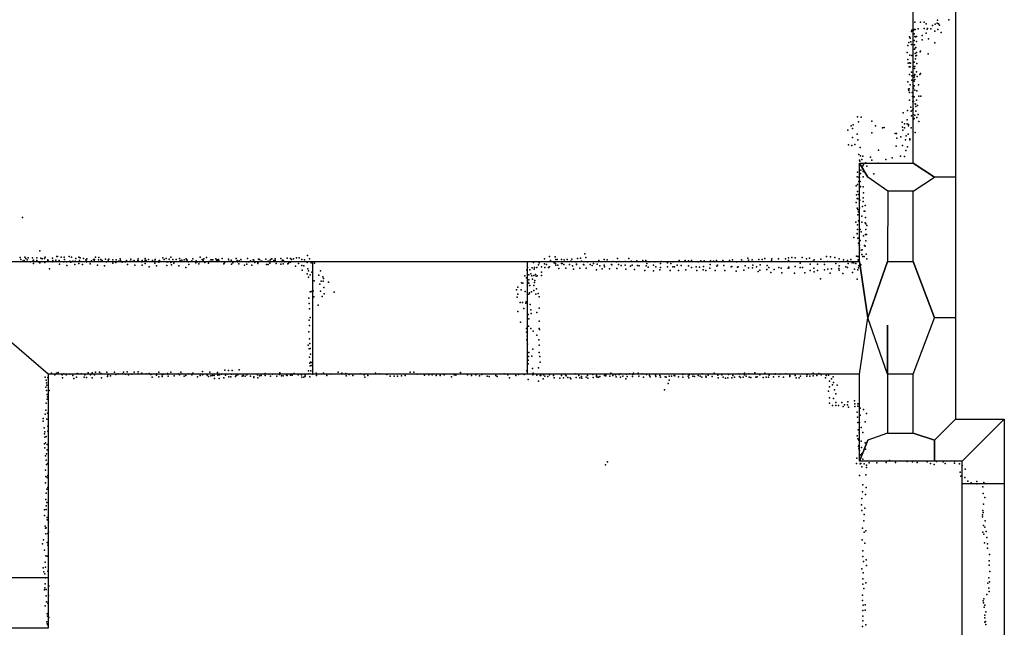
# Model space of a CAD drawing. Extents: x 6875 to 21635, y -14011 to 21863.
# Tile 12 of 16: x 16997 to 21193, y 10540 to 13128. Entities that reach past the tile are written whole.
import ezdxf

# ---------------------------------------------------------------- set-up
doc = ezdxf.new("R2010")
doc.units = 0
for name, color, linetype in [('DOORS', 7, 'continuous'), ('P', 9, 'continuous'), ('ROOMS', 1, 'continuous'), ('WALLS', 3, 'continuous')]:
    doc.layers.add(name, color=color, linetype=linetype)

msp = doc.modelspace()

# ---------------------------------------------------------------- linework, layer by layer
at = {"layer": 'DOORS'}
for points in [[(19159.2, 11617.6), (18245.2, 11617.6), (18245.2, 12097.6), (19159.2, 12097.6), (19159.2, 11617.6)], [(21192.6, 11152.8), (21192.6, 10272.8), (21012.6, 10272.8), (21012.6, 11152.8), (21192.6, 11152.8)]]:
    msp.add_lwpolyline(points, dxfattribs=at)
at = {"layer": 'P'}
for p in [(20812, 13117), (20836, 13117), (20851, 13118), (20860, 13110), (20886, 13103), (20898, 13109), (20906, 13113), (20908, 13126), (20912, 13110), (20916, 13105), (20956, 13128), (20789, 13055), (20792, 13050), (20797, 13078), (20799, 13083), (20805, 13083), (20808, 13086), (20808, 13068), (20811, 13057), (20813, 13086), (20814, 13055), (20818, 13057), (20825, 13089), (20842, 13061), (20851, 13091), (20860, 13071), (20864, 13088), (20865, 13090), (20880, 13089), (20896, 13079), (20910, 13086), (20924, 13073), (20781, 13018), (20786, 13031), (20794, 13034), (20797, 13022), (20809, 13039), (20810, 13021), (20814, 13008), (20815, 13009), (20818, 13035), (20842, 13043), (20869, 13046), (20897, 13029), (20779, 12989), (20790, 12977), (20798, 12976), (20810, 13002), (20813, 12984), (20816, 12974), (20818, 12989), (20819, 12975), (20834, 12991), (20836, 12994), (20868, 12983), (20782, 12958), (20783, 12943), (20787, 12927), (20788, 12944), (20792, 12927), (20793, 12943), (20805, 12929), (20808, 12947), (20812, 12929), (20814, 12961), (20820, 12942), (20789, 12895), (20797, 12905), (20798, 12889), (20808, 12883), (20810, 12920), (20810, 12891), (20812, 12895), (20818, 12906), (20821, 12886), (20833, 12894), (20835, 12899), (20782, 12864), (20792, 12850), (20799, 12871), (20807, 12847), (20808, 12846), (20809, 12866), (20811, 12873), (20827, 12851), (20784, 12832), (20786, 12826), (20787, 12834), (20789, 12818), (20800, 12818), (20802, 12801), (20805, 12836), (20806, 12801), (20808, 12799), (20812, 12828), (20820, 12825), (20829, 12802), (20837, 12802), (20789, 12786), (20803, 12779), (20805, 12780), (20813, 12770), (20814, 12769), (20816, 12759), (20819, 12785), (20823, 12763), (20567, 12714), (20761, 12732), (20780, 12742), (20794, 12755), (20796, 12738), (20797, 12719), (20802, 12743), (20804, 12748), (20804, 12724), (20812, 12722), (20816, 12738), (20825, 12724), (20540, 12676), (20549, 12680), (20571, 12693), (20583, 12713), (20628, 12696), (20644, 12676), (20757, 12691), (20767, 12684), (20778, 12702), (20779, 12684), (20784, 12681), (20785, 12676), (20804, 12710), (20806, 12705), (20808, 12707), (20820, 12712), (20829, 12694), (20526, 12657), (20546, 12665), (20566, 12641), (20628, 12646), (20674, 12667), (20680, 12669), (20728, 12644), (20733, 12643), (20759, 12670), (20760, 12657), (20767, 12667), (20774, 12633), (20783, 12641), (20795, 12668), (20813, 12648), (20528, 12595), (20543, 12592), (20546, 12627), (20555, 12597), (20568, 12616), (20732, 12589), (20735, 12623), (20751, 12629), (20759, 12592), (20771, 12616), (20790, 12621), (20790, 12617), (20572, 12554), (20578, 12584), (20580, 12548), (20590, 12547), (20656, 12573), (20750, 12547), (20773, 12571), (20780, 12586), (20575, 12530), (20577, 12525), (20585, 12532), (20589, 12506), (20592, 12511), (20603, 12518), (20622, 12542), (20628, 12530), (20653, 12517), (20688, 12533), (20715, 12540), (20767, 12546), (20567, 12478), (20580, 12473), (20581, 12487), (20591, 12482), (20592, 12489), (20607, 12504), (20637, 12471), (20561, 12421), (20565, 12459), (20567, 12426), (20572, 12457), (20572, 12439), (20576, 12457), (20578, 12439), (20591, 12459), (20562, 12382), (20567, 12396), (20571, 12383), (20576, 12420), (20577, 12415), (20580, 12418), (20591, 12416), (20592, 12391), (20561, 12349), (20566, 12366), (20566, 12366), (20569, 12365), (20577, 12359), (20591, 12370), (20591, 12354), (20565, 12325), (20568, 12320), (20569, 12297), (20571, 12311), (20571, 12309), (20575, 12326), (20588, 12333), (20595, 12313), (20598, 12313), (20599, 12336), (17008, 12286), (20560, 12266), (20567, 12254), (20571, 12272), (20585, 12291), (20586, 12265), (20599, 12263), (20601, 12285), (20602, 12259), (20565, 12217), (20565, 12216), (20567, 12235), (20579, 12235), (20583, 12224), (20601, 12213), (20603, 12234), (20606, 12213), (20607, 12252), (20552, 12201), (20568, 12197), (20571, 12176), (20573, 12197), (20579, 12188), (20592, 12207), (20602, 12186), (17083, 12143), (19405, 12131), (20574, 12168), (20575, 12137), (20576, 12167), (20576, 12156), (20583, 12146), (20586, 12128), (20587, 12148), (20597, 12166), (20600, 12163), (20604, 12130), (16999, 12115), (17002, 12106), (17010, 12100), (17016, 12103), (17019, 12117), (17023, 12111), (17028, 12105), (17033, 12114), (17043, 12096), (17051, 12114), (17053, 12100), (17055, 12104), (17056, 12090), (17069, 12114), (17069, 12102), (17077, 12097), (17083, 12092), (17086, 12113), (17092, 12109), (17102, 12111), (17104, 12094), (17105, 12117), (17115, 12099), (17117, 12105), (17118, 12101), (17136, 12112), (17136, 12096), (17138, 12103), (17151, 12104), (17155, 12120), (17158, 12119), (17165, 12103), (17166, 12087), (17173, 12116), (17184, 12096), (17186, 12117), (17187, 12106), (17196, 12096), (17208, 12119), (17210, 12099), (17214, 12095), (17218, 12117), (17223, 12100), (17231, 12085), (17233, 12100), (17236, 12111), (17248, 12089), (17249, 12116), (17252, 12102), (17254, 12114), (17264, 12086), (17268, 12111), (17278, 12105), (17281, 12097), (17282, 12100), (17283, 12109), (17297, 12097), (17297, 12088), (17303, 12101), (17311, 12107), (17314, 12099), (17315, 12107), (17320, 12117), (17332, 12105), (17334, 12115), (17342, 12106), (17342, 12098), (17346, 12098), (17348, 12102), (17362, 12108), (17366, 12097), (17374, 12104), (17377, 12108), (17393, 12105), (17393, 12091), (17403, 12096), (17406, 12094), (17408, 12105), (17419, 12100), (17425, 12110), (17426, 12103), (17434, 12095), (17446, 12097), (17452, 12103), (17456, 12086), (17468, 12100), (17470, 12108), (17471, 12098), (17478, 12098), (17484, 12103), (17500, 12103), (17502, 12110), (17503, 12100), (17517, 12096), (17518, 12103), (17531, 12104), (17531, 12090), (17532, 12111), (17532, 12100), (17536, 12102), (17545, 12107), (17562, 12102), (17562, 12101), (17572, 12099), (17573, 12091), (17574, 12107), (17589, 12100), (17590, 12095), (17593, 12102), (17607, 12114), (17612, 12106), (17621, 12111), (17623, 12096), (17628, 12097), (17633, 12108), (17636, 12098), (17640, 12094), (17641, 12116), (17649, 12106), (17654, 12091), (17663, 12107), (17678, 12111), (17680, 12102), (17687, 12104), (17698, 12105), (17706, 12109), (17707, 12105), (17710, 12104), (17716, 12097), (17718, 12085), (17730, 12101), (17734, 12109), (17747, 12093), (17748, 12101), (17754, 12096), (17760, 12088), (17763, 12097), (17766, 12117), (17774, 12107), (17779, 12102), (17781, 12110), (17786, 12094), (17793, 12115), (17801, 12091), (17804, 12098), (17811, 12105), (17816, 12105), (17819, 12105), (17832, 12110), (17835, 12101), (17837, 12105), (17841, 12101), (17844, 12107), (17847, 12099), (17860, 12111), (17867, 12088), (17869, 12093), (17886, 12108), (17888, 12099), (17891, 12098), (17898, 12104), (17899, 12087), (17901, 12098), (17905, 12092), (17919, 12111), (17924, 12103), (17925, 12097), (17930, 12088), (17932, 12101), (17939, 12106), (17942, 12098), (17963, 12097), (17965, 12087), (17967, 12111), (17972, 12096), (17980, 12101), (17992, 12105), (17995, 12104), (17999, 12094), (18012, 12093), (18012, 12090), (18014, 12108), (18019, 12107), (18024, 12100), (18029, 12100), (18045, 12108), (18048, 12085), (18055, 12100), (18056, 12086), (18062, 12099), (18063, 12091), (18065, 12106), (18071, 12110), (18080, 12103), (18085, 12109), (18086, 12102), (18090, 12089), (18109, 12087), (18110, 12111), (18115, 12100), (18117, 12104), (18119, 12088), (18121, 12102), (18126, 12097), (18137, 12113), (18139, 12088), (18142, 12091), (18145, 12095), (18150, 12111), (18150, 12095), (18155, 12106), (18164, 12109), (18176, 12114), (18185, 12089), (18187, 12114), (18199, 12106), (18211, 12105), (18222, 12094), (18223, 12124), (18231, 12109), (18239, 12093), (18253, 12091), (19186, 12094), (19210, 12094), (19211, 12092), (19233, 12109), (19233, 12088), (19241, 12086), (19254, 12119), (19258, 12103), (19274, 12092), (19278, 12118), (19280, 12089), (19281, 12107), (19287, 12107), (19305, 12107), (19306, 12089), (19309, 12090), (19316, 12085), (19317, 12105), (19329, 12106), (19339, 12086), (19346, 12100), (19349, 12108), (19367, 12097), (19369, 12087), (19370, 12085), (19374, 12111), (19386, 12112), (19391, 12100), (19399, 12086), (19409, 12115), (19417, 12096), (19428, 12085), (19442, 12089), (19458, 12087), (19464, 12102), (19488, 12106), (19500, 12105), (19518, 12085), (19526, 12098), (19540, 12097), (19544, 12111), (19548, 12085), (19551, 12098), (19577, 12098), (19593, 12111), (19602, 12100), (19627, 12101), (19652, 12102), (19665, 12102), (19669, 12090), (19679, 12096), (19704, 12096), (19728, 12089), (19730, 12098), (19757, 12093), (19772, 12089), (19782, 12097), (19807, 12102), (19833, 12102), (19847, 12101), (19859, 12103), (19888, 12097), (19900, 12101), (19913, 12101), (19939, 12085), (19940, 12101), (19954, 12099), (19966, 12103), (19993, 12103), (20021, 12103), (20034, 12105), (20052, 12097), (20073, 12105), (20078, 12098), (20100, 12113), (20102, 12104), (20118, 12105), (20146, 12107), (20160, 12106), (20172, 12111), (20201, 12102), (20202, 12109), (20230, 12110), (20260, 12110), (20273, 12114), (20273, 12103), (20287, 12115), (20302, 12114), (20323, 12091), (20331, 12115), (20350, 12110), (20363, 12113), (20365, 12087), (20378, 12099), (20383, 12105), (20396, 12087), (20411, 12108), (20425, 12097), (20426, 12085), (20435, 12120), (20439, 12098), (20452, 12118), (20470, 12115), (20474, 12090), (20489, 12109), (20507, 12105), (20525, 12103), (20527, 12090), (20539, 12106), (20544, 12093), (20551, 12093), (20560, 12090), (20563, 12121), (20569, 12120), (20570, 12105), (20571, 12100), (20573, 12119), (20574, 12118), (20590, 12120), (20595, 12120), (20607, 12109), (17123, 12067), (17198, 12081), (17328, 12083), (17358, 12079), (17487, 12083), (17518, 12083), (17548, 12076), (17580, 12080), (17624, 12081), (17644, 12084), (17675, 12080), (17705, 12073), (17954, 12083), (17986, 12082), (18172, 12078), (18199, 12081), (18200, 12061), (18208, 12080), (18221, 12045), (18225, 12067), (18227, 12058), (18242, 12053), (18279, 12058), (19158, 12061), (19161, 12073), (19171, 12062), (19175, 12046), (19180, 12071), (19189, 12066), (19190, 12073), (19195, 12043), (19200, 12072), (19208, 12084), (19220, 12076), (19220, 12052), (19234, 12072), (19250, 12073), (19255, 12075), (19281, 12083), (19290, 12083), (19294, 12068), (19324, 12069), (19352, 12079), (19356, 12066), (19384, 12069), (19401, 12084), (19410, 12069), (19436, 12081), (19455, 12063), (19469, 12080), (19479, 12067), (19488, 12083), (19489, 12076), (19510, 12067), (19520, 12084), (19542, 12068), (19560, 12081), (19577, 12082), (19579, 12065), (19600, 12078), (19607, 12082), (19617, 12064), (19629, 12081), (19637, 12079), (19660, 12060), (19667, 12080), (19675, 12074), (19697, 12082), (19697, 12058), (19707, 12076), (19724, 12062), (19728, 12073), (19757, 12075), (19769, 12060), (19780, 12075), (19787, 12075), (19798, 12083), (19804, 12060), (19816, 12081), (19835, 12063), (19847, 12079), (19859, 12072), (19879, 12076), (19882, 12060), (19893, 12074), (19909, 12063), (19910, 12077), (19920, 12060), (19938, 12070), (19960, 12060), (19968, 12078), (19970, 12082), (19997, 12081), (20002, 12060), (20028, 12076), (20031, 12077), (20050, 12057), (20055, 12074), (20058, 12076), (20083, 12061), (20088, 12080), (20103, 12071), (20119, 12071), (20121, 12082), (20137, 12075), (20143, 12055), (20151, 12061), (20152, 12084), (20181, 12064), (20182, 12081), (20189, 12072), (20198, 12051), (20212, 12064), (20232, 12072), (20242, 12069), (20245, 12050), (20272, 12070), (20274, 12074), (20275, 12071), (20298, 12049), (20301, 12077), (20323, 12073), (20333, 12072), (20343, 12050), (20365, 12060), (20381, 12070), (20383, 12054), (20396, 12060), (20426, 12062), (20441, 12066), (20450, 12048), (20456, 12067), (20487, 12068), (20489, 12080), (20489, 12061), (20504, 12047), (20517, 12075), (20524, 12073), (20545, 12051), (20554, 12065), (20568, 12063), (20571, 12071), (20572, 12080), (20581, 12084), (18227, 12032), (18234, 12042), (18251, 12016), (18272, 12040), (18275, 12002), (18281, 12014), (18288, 12033), (18290, 12014), (18291, 12025), (18312, 12010), (19135, 12007), (19141, 12006), (19150, 12037), (19156, 12028), (19162, 12010), (19166, 12041), (19166, 12020), (19167, 12006), (19179, 12037), (19182, 12023), (19188, 12039), (19191, 12008), (19192, 12017), (19197, 12036), (19202, 12037), (19221, 12038), (20410, 12024), (20565, 12023), (18234, 11969), (18240, 11971), (18247, 11973), (18279, 11972), (18293, 11987), (18294, 11960), (18337, 11967), (19114, 11978), (19119, 11989), (19119, 11959), (19134, 11978), (19151, 11970), (19161, 11995), (19166, 11959), (19169, 11964), (19171, 11996), (19177, 11969), (19187, 11975), (19188, 11996), (19196, 11959), (19199, 11982), (19206, 11962), (18229, 11942), (18230, 11919), (18250, 11947), (18286, 11949), (19117, 11946), (19130, 11923), (19139, 11923), (19154, 11920), (19155, 11926), (19211, 11948), (18231, 11897), (18268, 11912), (19120, 11885), (19145, 11898), (19172, 11915), (19175, 11892), (19176, 11876), (19201, 11881), (19211, 11899), (18230, 11848), (18235, 11860), (19131, 11840), (19163, 11872), (19167, 11854), (19210, 11844), (18229, 11798), (18232, 11825), (19156, 11797), (19157, 11813), (19165, 11823), (19175, 11812), (19185, 11802), (19210, 11813), (19212, 11809), (18231, 11769), (18233, 11749), (19158, 11764), (19159, 11780), (19201, 11785), (19209, 11764), (18226, 11741), (18230, 11726), (18235, 11728), (19161, 11746), (19166, 11710), (19183, 11725), (19211, 11742), (19211, 11710), (18232, 11691), (18233, 11665), (18236, 11704), (18236, 11669), (18242, 11668), (19164, 11678), (19165, 11694), (19179, 11695), (19213, 11694), (19214, 11669), (17132, 11623), (17160, 11625), (17288, 11624), (17305, 11624), (17319, 11626), (17336, 11627), (17368, 11626), (17400, 11627), (17439, 11627), (17454, 11628), (17485, 11627), (17501, 11628), (17517, 11623), (17589, 11627), (17641, 11627), (17683, 11626), (17776, 11629), (17807, 11626), (17839, 11625), (17871, 11635), (17886, 11634), (17902, 11634), (17932, 11637), (18105, 11624), (18227, 11632), (18234, 11654), (18238, 11632), (18239, 11655), (18354, 11626), (18513, 11623), (18660, 11627), (18676, 11626), (18875, 11625), (19158, 11633), (19163, 11662), (19182, 11642), (19208, 11645), (19516, 11623), (19632, 11623), (20130, 11624), (17105, 11606), (17109, 11592), (17111, 11581), (17116, 11604), (17119, 11618), (17146, 11615), (17154, 11622), (17178, 11615), (17179, 11602), (17185, 11619), (17195, 11615), (17210, 11618), (17223, 11612), (17228, 11600), (17239, 11605), (17241, 11621), (17246, 11619), (17258, 11619), (17272, 11605), (17273, 11618), (17274, 11615), (17282, 11604), (17298, 11615), (17305, 11603), (17316, 11616), (17343, 11621), (17345, 11602), (17371, 11608), (17372, 11616), (17384, 11611), (17407, 11617), (17416, 11619), (17435, 11620), (17448, 11618), (17460, 11616), (17474, 11618), (17502, 11620), (17535, 11620), (17548, 11621), (17555, 11617), (17561, 11606), (17580, 11620), (17580, 11614), (17589, 11607), (17604, 11616), (17604, 11608), (17610, 11618), (17626, 11621), (17628, 11618), (17630, 11609), (17655, 11611), (17672, 11620), (17677, 11615), (17687, 11620), (17697, 11610), (17704, 11613), (17718, 11620), (17730, 11615), (17734, 11622), (17754, 11607), (17765, 11612), (17776, 11616), (17795, 11614), (17801, 11608), (17811, 11611), (17818, 11612), (17826, 11613), (17827, 11600), (17841, 11614), (17846, 11600), (17848, 11616), (17857, 11618), (17867, 11603), (17873, 11618), (17874, 11614), (17888, 11607), (17897, 11607), (17899, 11618), (17916, 11608), (17919, 11613), (17926, 11615), (17945, 11610), (17949, 11612), (17949, 11611), (17957, 11609), (17965, 11616), (17980, 11609), (17995, 11607), (17995, 11604), (18010, 11616), (18011, 11602), (18018, 11611), (18026, 11613), (18043, 11621), (18043, 11613), (18058, 11618), (18065, 11609), (18074, 11618), (18092, 11609), (18104, 11617), (18112, 11611), (18119, 11611), (18134, 11614), (18136, 11613), (18151, 11614), (18158, 11614), (18166, 11621), (18182, 11618), (18183, 11615), (18198, 11616), (18199, 11606), (18207, 11605), (18213, 11615), (18213, 11609), (18229, 11619), (18233, 11607), (18244, 11618), (18260, 11622), (18261, 11613), (18291, 11622), (18305, 11613), (18322, 11618), (18370, 11622), (18386, 11621), (18388, 11611), (18401, 11617), (18416, 11613), (18448, 11619), (18464, 11616), (18467, 11605), (18480, 11613), (18529, 11620), (18561, 11617), (18575, 11610), (18592, 11610), (18607, 11609), (18624, 11611), (18640, 11612), (18690, 11618), (18722, 11614), (18740, 11616), (18755, 11615), (18771, 11612), (18788, 11612), (18806, 11615), (18837, 11607), (18848, 11616), (18855, 11614), (18905, 11615), (18922, 11613), (18940, 11616), (18956, 11611), (18966, 11617), (18989, 11610), (18998, 11608), (19025, 11613), (19032, 11608), (19061, 11620), (19077, 11616), (19084, 11603), (19111, 11613), (19123, 11617), (19147, 11617), (19164, 11595), (19183, 11616), (19185, 11622), (19200, 11614), (19207, 11589), (19214, 11613), (19217, 11612), (19227, 11598), (19229, 11615), (19234, 11610), (19248, 11608), (19254, 11616), (19271, 11613), (19274, 11602), (19298, 11601), (19306, 11612), (19314, 11602), (19322, 11616), (19325, 11611), (19333, 11604), (19343, 11602), (19345, 11598), (19364, 11619), (19368, 11604), (19379, 11612), (19384, 11602), (19391, 11608), (19392, 11601), (19411, 11605), (19416, 11612), (19418, 11601), (19439, 11617), (19440, 11604), (19455, 11613), (19455, 11608), (19458, 11605), (19463, 11605), (19469, 11608), (19489, 11613), (19494, 11615), (19494, 11611), (19512, 11610), (19524, 11612), (19536, 11615), (19538, 11607), (19551, 11617), (19557, 11606), (19558, 11620), (19567, 11609), (19579, 11599), (19583, 11618), (19585, 11608), (19596, 11620), (19608, 11608), (19609, 11617), (19613, 11622), (19635, 11609), (19649, 11619), (19655, 11606), (19668, 11617), (19680, 11612), (19683, 11607), (19706, 11614), (19707, 11608), (19725, 11613), (19728, 11606), (19747, 11607), (19751, 11606), (19764, 11610), (19765, 11593), (19774, 11610), (19785, 11613), (19788, 11611), (19804, 11607), (19822, 11606), (19823, 11617), (19823, 11606), (19845, 11610), (19848, 11603), (19850, 11616), (19865, 11610), (19866, 11618), (19873, 11608), (19888, 11613), (19896, 11609), (19904, 11605), (19905, 11619), (19921, 11609), (19922, 11605), (19930, 11614), (19947, 11608), (19956, 11622), (19972, 11614), (19973, 11602), (19989, 11616), (19994, 11606), (20005, 11601), (20015, 11603), (20017, 11617), (20032, 11602), (20035, 11612), (20043, 11605), (20061, 11619), (20064, 11608), (20069, 11604), (20080, 11606), (20085, 11622), (20085, 11615), (20093, 11609), (20104, 11619), (20106, 11605), (20112, 11604), (20134, 11605), (20139, 11607), (20151, 11615), (20165, 11604), (20172, 11622), (20178, 11605), (20187, 11618), (20188, 11606), (20190, 11614), (20209, 11607), (20215, 11618), (20218, 11619), (20232, 11608), (20237, 11618), (20251, 11606), (20262, 11620), (20278, 11608), (20279, 11613), (20302, 11613), (20306, 11603), (20318, 11603), (20324, 11609), (20351, 11610), (20352, 11617), (20364, 11609), (20378, 11622), (20378, 11611), (20394, 11613), (20402, 11621), (20412, 11615), (20430, 11602), (20434, 11613), (20444, 11614), (20447, 11588), (20456, 11598), (20463, 11607), (20464, 11583), (17108, 11563), (17111, 11549), (17112, 11571), (17122, 11548), (19744, 11552), (19760, 11578), (20443, 11546), (20448, 11564), (20461, 11573), (20469, 11551), (20480, 11572), (17114, 11531), (17114, 11512), (17115, 11521), (20448, 11518), (20465, 11515), (20475, 11534), (20475, 11498), (20500, 11498), (20526, 11500), (20554, 11505), (17108, 11465), (17110, 11494), (20448, 11494), (20460, 11485), (20474, 11484), (20486, 11485), (20506, 11480), (20511, 11487), (20524, 11487), (20528, 11477), (20555, 11481), (20556, 11492), (20565, 11457), (20568, 11492), (20568, 11482), (20578, 11474), (20593, 11467), (17097, 11429), (17097, 11418), (17105, 11448), (17112, 11427), (17115, 11452), (20567, 11435), (20578, 11443), (20600, 11415), (20605, 11451), (17101, 11389), (17104, 11373), (17116, 11397), (17116, 11375), (20569, 11412), (20570, 11381), (20576, 11412), (20583, 11391), (17102, 11364), (17104, 11350), (17109, 11353), (20565, 11356), (20568, 11343), (20572, 11337), (20574, 11368), (20583, 11333), (20590, 11369), (17103, 11322), (17104, 11304), (17107, 11326), (17113, 11318), (17113, 11296), (20571, 11310), (20573, 11315), (20573, 11300), (20575, 11293), (20584, 11306), (20599, 11326), (20601, 11299), (17107, 11271), (17110, 11252), (17111, 11279), (20564, 11260), (20580, 11275), (20586, 11280), (20590, 11256), (20704, 11250), (20778, 11246), (20904, 11246), (20981, 11248), (17106, 11209), (17111, 11234), (17116, 11237), (19493, 11232), (19501, 11245), (20563, 11238), (20579, 11236), (20581, 11238), (20586, 11223), (20596, 11236), (20605, 11220), (20606, 11231), (20617, 11240), (20649, 11241), (20689, 11242), (20729, 11242), (20802, 11245), (20821, 11242), (20864, 11245), (20878, 11238), (20894, 11234), (20932, 11245), (20940, 11238), (20981, 11239), (21002, 11236), (21013, 11229), (21026, 11214), (17108, 11182), (17114, 11178), (17117, 11187), (20576, 11186), (20603, 11189), (21005, 11201), (21008, 11183), (21025, 11178), (21037, 11162), (17106, 11155), (17112, 11129), (17116, 11136), (20590, 11147), (20604, 11135), (21052, 11155), (21076, 11161), (21076, 11151), (21101, 11138), (21106, 11157), (17108, 11084), (17110, 11111), (20586, 11089), (20588, 11117), (20601, 11105), (21103, 11110), (21109, 11093), (17103, 11040), (17110, 11058), (17110, 11041), (17112, 11071), (20584, 11061), (20586, 11037), (20598, 11048), (21101, 11038), (21104, 11065), (17102, 11016), (17113, 11007), (17114, 10997), (20596, 11021), (21100, 11019), (21100, 11010), (21102, 11029), (17105, 10971), (17107, 10962), (17110, 10963), (17119, 10988), (20588, 10962), (20594, 10993), (21104, 10973), (21109, 10966), (21111, 10993), (17098, 10913), (17108, 10938), (17116, 10939), (17120, 10946), (20587, 10912), (20596, 10945), (20603, 10951), (21101, 10945), (21105, 10936), (21115, 10948), (21118, 10922), (17094, 10896), (17103, 10869), (17113, 10901), (17116, 10900), (17117, 10890), (20598, 10898), (21108, 10900), (21121, 10895), (21121, 10877), (17108, 10844), (17113, 10843), (20589, 10842), (20590, 10866), (20604, 10827), (21130, 10850), (17096, 10793), (17105, 10818), (17106, 10796), (20585, 10789), (20593, 10820), (20605, 10803), (21128, 10823), (21128, 10805), (17100, 10776), (17104, 10767), (17107, 10750), (17117, 10779), (20589, 10746), (20591, 10772), (21126, 10751), (21131, 10777), (17104, 10708), (17105, 10725), (17110, 10701), (17121, 10716), (20589, 10723), (20594, 10705), (20602, 10730), (21122, 10728), (21127, 10706), (21129, 10733), (17103, 10699), (17110, 10674), (17119, 10676), (20588, 10677), (21106, 10661), (21118, 10679), (21128, 10692), (17105, 10631), (17111, 10648), (17116, 10643), (20588, 10654), (20591, 10634), (20600, 10636), (21102, 10652), (21104, 10644), (21107, 10625), (21109, 10634), (17113, 10597), (17115, 10588), (17116, 10598), (17121, 10581), (20589, 10588), (20590, 10611), (20599, 10613), (21110, 10592), (21110, 10580), (21114, 10606), (17112, 10563), (17113, 10554), (17117, 10552), (17118, 10547), (20588, 10544), (20590, 10568), (20603, 10550), (21110, 10562), (21113, 10565), (21114, 10552)]:
    msp.add_point(p, dxfattribs=at)
at = {"layer": 'ROOMS'}
for points in [[(15365.1, 14201.6), (16557.6, 12097.6), (20575.5, 12097.6), (20575.7, 12517.6), (20804.7, 12517.6), (20804.7, 15949)], [(20695.5, 12097.6), (20804.7, 12097.6), (20804.7, 12397.6), (20695.6, 12397.6), (20695.5, 12097.6)], [(20804.7, 11617.6), (20695.4, 11617.6), (20695.4, 11826.7), (20695.4, 11806.1), (20695.4, 11785.4), (20695.4, 11764.8), (20695.4, 11744.1), (20695.4, 11723.5), (20695.4, 11702.8), (20695.4, 11682.1), (20695.4, 11661.4), (20695.4, 11640.7), (20695.4, 11620), (20695.4, 11599.2), (20695.4, 11578.4), (20695.4, 11557.6), (20695.4, 11536.8), (20695.4, 11515.9), (20695.4, 11495), (20695.4, 11474), (20695.4, 11453), (20695.4, 11432), (20695.4, 11411), (20695.4, 11389.8), (20695.4, 11368.7), (20695.4, 11366.9), (20804.7, 11366.9), (20804.7, 11617.6)], [(17117.6, 11617.6), (17117.6, 10750), (17117.6, 10535.8)], [(21012.6, 10181.4), (21012.6, 11246.9), (20894.7, 11246.9), (20575.4, 11246.9), (20575.4, 11368.7), (20575.4, 11389.8), (20575.4, 11411), (20575.4, 11432), (20575.4, 11453), (20575.4, 11474), (20575.4, 11495), (20575.4, 11515.9), (20575.4, 11536.8), (20575.4, 11557.6), (20575.4, 11578.4), (20575.4, 11599.2), (20575.4, 11617.6), (17117.6, 11617.6)]]:
    msp.add_lwpolyline(points, dxfattribs=at)
at = {"layer": 'WALLS'}
for points in [[(20984.7, 16009), (20984.7, 12457.6), (20894.7, 12457.6), (20804.7, 12517.6), (20804.7, 15949), (20894.7, 16009)], [(20695.6, 12397.6), (20695.5, 12097.6), (20610.4, 11857.6), (20575.5, 12097.6), (20575.7, 12517.6), (20610.7, 12457.6)], [(20804.7, 12397.6), (20695.6, 12397.6), (20610.7, 12457.6), (20575.7, 12517.6), (20804.7, 12517.6), (20894.7, 12457.6)], [(20984.7, 12457.6), (20984.7, 11857.6), (20894.7, 11857.6), (20804.7, 12097.6), (20804.7, 12397.6), (20894.7, 12457.6)], [(20575.4, 11617.6), (17117.6, 11617.6), (16837.6, 11857.6), (16557.6, 12097.6), (20575.5, 12097.6), (20610.4, 11857.6)], [(17117.6, 11617.6), (17117.6, 10750), (16837.6, 10750), (16557.6, 10750), (16557.6, 12097.6), (16837.6, 11857.6)], [(20804.7, 11617.6), (20695.4, 11617.6), (20610.4, 11857.6), (20695.5, 12097.6), (20804.7, 12097.6), (20894.7, 11857.6)], [(20695.4, 11617.6), (20695.4, 11826.7), (20695.4, 11806.1), (20695.4, 11785.4), (20695.4, 11764.8), (20695.4, 11744.1), (20695.4, 11723.5), (20695.4, 11702.8), (20695.4, 11682.1), (20695.4, 11661.4), (20695.4, 11640.7), (20695.4, 11620), (20695.4, 11599.2), (20695.4, 11578.4), (20695.4, 11557.6), (20695.4, 11536.8), (20695.4, 11515.9), (20695.4, 11495), (20695.4, 11474), (20695.4, 11453), (20695.4, 11432), (20695.4, 11411), (20695.4, 11389.8), (20695.4, 11368.7), (20695.4, 11366.9), (20610.4, 11336.9), (20575.4, 11246.9), (20575.4, 11368.7), (20575.4, 11389.8), (20575.4, 11411), (20575.4, 11432), (20575.4, 11453), (20575.4, 11474), (20575.4, 11495), (20575.4, 11515.9), (20575.4, 11536.8), (20575.4, 11557.6), (20575.4, 11578.4), (20575.4, 11599.2), (20575.4, 11617.6), (20610.4, 11857.6)], [(20984.7, 11857.6), (20984.7, 11426.9), (20894.7, 11336.9), (20804.7, 11366.9), (20804.7, 11617.6), (20894.7, 11857.6)], [(20984.7, 11426.9), (21192.6, 11426.9), (21102.6, 11336.9), (21012.6, 11246.9), (20894.7, 11246.9), (20894.7, 11336.9)], [(21192.6, 11426.9), (21192.6, 10001.4), (21102.6, 10091.4), (21012.6, 10181.4), (21012.6, 11246.9), (21102.6, 11336.9)], [(20695.4, 11366.9), (20804.7, 11366.9), (20894.7, 11336.9), (20894.7, 11246.9), (20575.4, 11246.9), (20610.4, 11336.9)], [(17117.6, 10750), (17117.6, 10535.8), (16837.6, 10535.8), (16557.6, 10535.8), (16557.6, 10750), (16837.6, 10750)]]:
    msp.add_lwpolyline(points, dxfattribs=at)

doc.saveas('drawing.dxf')
